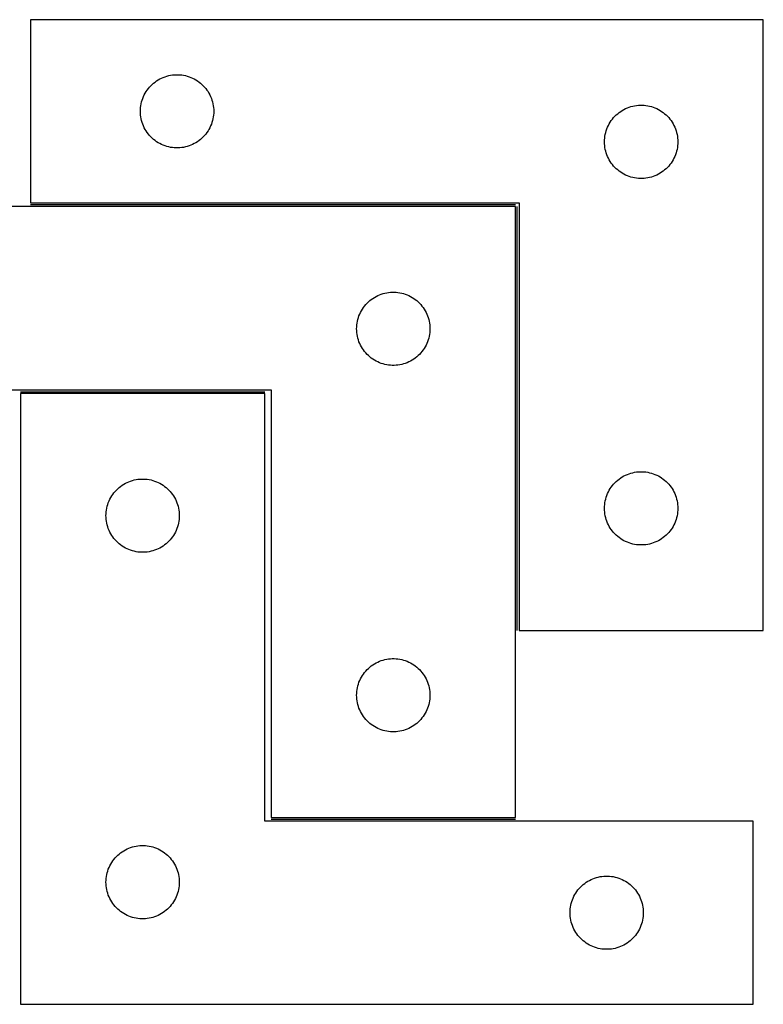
# Model space of a CAD drawing. Header units: millimetres. Extents: x 7 to 1466, y 7 to 485.
# Tile 6 of 6: x 1162 to 1466, y 46 to 449. Entities that reach past the tile are written whole.
import ezdxf

# ---------------------------------------------------------------- set-up
doc = ezdxf.new("R2010")
doc.units = ezdxf.units.MM
doc.layers.add('COMMON', color=5, linetype='CONTINUOUS', true_color=0x0000ff)
doc.layers.add('CUT', color=7, linetype='CONTINUOUS', true_color=0x000000)

msp = doc.modelspace()

# ---------------------------------------------------------------- linework, layer by layer
at = {"layer": 'COMMON'}
for p, q in [((1364.58082, 373.603308), (1166.080821, 373.603308)), ((1365.330821, 199.353308), (1365.330821, 372.853307)), ((1161.959733, 297.103306), (1261.959733, 297.103306)), ((1264.58082, 122.103306), (1364.58082, 122.103306))]:
    msp.add_line(p, q, dxfattribs=at)
at = {"layer": 'CUT'}
for p, q in [((1466.080821, 449.353308), (1166.080821, 449.353308)), ((1166.080821, 449.353308), (1166.080821, 374.353308)), ((1466.080821, 199.353308), (1466.080821, 449.353308)), ((1215.891721, 422.861589), (1216.471924, 423.371515)), ((1216.471924, 423.371515), (1217.077607, 423.850897)), ((1217.077607, 423.850897), (1217.707166, 424.298463)), ((1217.707166, 424.298463), (1218.358929, 424.713027)), ((1218.358929, 424.713027), (1219.03117, 425.09349)), ((1219.03117, 425.09349), (1219.722106, 425.438842)), ((1219.722106, 425.438842), (1220.429903, 425.748168)), ((1220.429903, 425.748168), (1221.152686, 426.020646)), ((1221.152686, 426.020646), (1221.888537, 426.255556)), ((1221.888537, 426.255556), (1222.635505, 426.452274)), ((1222.635505, 426.452274), (1223.39161, 426.610277)), ((1223.39161, 426.610277), (1224.154846, 426.729148)), ((1224.154846, 426.729148), (1224.923189, 426.808571)), ((1224.923189, 426.808571), (1225.694603, 426.848335)), ((1225.694603, 426.848335), (1226.46704, 426.848335)), ((1226.46704, 426.848335), (1227.238453, 426.808571)), ((1227.238453, 426.808571), (1228.006797, 426.729148)), ((1228.006797, 426.729148), (1228.770033, 426.610277)), ((1228.770033, 426.610277), (1229.526138, 426.452274)), ((1229.526138, 426.452274), (1230.273106, 426.255556)), ((1230.273106, 426.255556), (1231.008957, 426.020646)), ((1231.008957, 426.020646), (1231.73174, 425.748168)), ((1231.73174, 425.748168), (1232.439537, 425.438842)), ((1232.439537, 425.438842), (1233.130473, 425.09349)), ((1233.130473, 425.09349), (1233.802713, 424.713027)), ((1233.802713, 424.713027), (1234.454477, 424.298463)), ((1234.454477, 424.298463), (1235.084036, 423.850897)), ((1235.084036, 423.850897), (1235.689719, 423.371515)), ((1235.689719, 423.371515), (1236.269921, 422.861589)), ((1212.663515, 418.559715), (1213.026543, 419.241529)), ((1213.026543, 419.241529), (1213.424188, 419.903751)), ((1213.424188, 419.903751), (1213.855396, 420.544625)), ((1213.855396, 420.544625), (1214.319024, 421.16245)), ((1214.319024, 421.16245), (1214.813842, 421.75559)), ((1214.813842, 421.75559), (1215.338539, 422.32247)), ((1215.338539, 422.32247), (1215.891721, 422.861589)), ((1236.269921, 422.861589), (1236.823104, 422.32247)), ((1236.823104, 422.32247), (1237.3478, 421.75559)), ((1237.3478, 421.75559), (1237.842618, 421.16245)), ((1237.842618, 421.16245), (1238.306246, 420.544625)), ((1238.306246, 420.544625), (1238.737455, 419.903751)), ((1238.737455, 419.903751), (1239.1351, 419.241529)), ((1239.1351, 419.241529), (1239.498128, 418.559715)), ((1211.397986, 414.921589), (1211.575405, 415.673375)), ((1211.575405, 415.673375), (1211.791291, 416.415031)), ((1211.791291, 416.415031), (1212.045069, 417.144589)), ((1212.045069, 417.144589), (1212.336068, 417.860117)), ((1212.336068, 417.860117), (1212.663515, 418.559715)), ((1239.498128, 418.559715), (1239.825575, 417.860117)), ((1239.825575, 417.860117), (1240.116574, 417.144589)), ((1240.116574, 417.144589), (1240.370352, 416.415031)), ((1240.370352, 416.415031), (1240.586237, 415.673375)), ((1240.586237, 415.673375), (1240.763657, 414.921589)), ((1211.080821, 411.853308), (1211.10071, 412.625489)), ((1211.10071, 411.081127), (1211.080821, 411.853308)), ((1211.10071, 412.625489), (1211.160323, 413.395623)), ((1211.160323, 410.310993), (1211.10071, 411.081127)), ((1211.160323, 413.395623), (1211.259503, 414.161667)), ((1211.259503, 414.161667), (1211.397986, 414.921589)), ((1240.763657, 414.921589), (1240.90214, 414.161667)), ((1240.90214, 414.161667), (1241.00132, 413.395623)), ((1241.00132, 413.395623), (1241.060933, 412.625489)), ((1241.060933, 411.081127), (1241.00132, 410.310993)), ((1241.060933, 412.625489), (1241.080821, 411.853308)), ((1241.080821, 411.853308), (1241.060933, 411.081127)), ((1406.471924, 410.871515), (1407.077607, 411.350897)), ((1407.077607, 411.350897), (1407.707166, 411.798463)), ((1407.707166, 411.798463), (1408.358929, 412.213027)), ((1408.358929, 412.213027), (1409.03117, 412.59349)), ((1409.03117, 412.59349), (1409.722106, 412.938842)), ((1409.722106, 412.938842), (1410.429903, 413.248168)), ((1410.429903, 413.248168), (1411.152686, 413.520646)), ((1411.152686, 413.520646), (1411.888537, 413.755556)), ((1411.888537, 413.755556), (1412.635505, 413.952274)), ((1412.635505, 413.952274), (1413.39161, 414.110277)), ((1413.39161, 414.110277), (1414.154846, 414.229148)), ((1414.154846, 414.229148), (1414.923189, 414.308571)), ((1414.923189, 414.308571), (1415.694603, 414.348335)), ((1415.694603, 414.348335), (1416.46704, 414.348335)), ((1416.46704, 414.348335), (1417.238453, 414.308571)), ((1417.238453, 414.308571), (1418.006797, 414.229148)), ((1418.006797, 414.229148), (1418.770033, 414.110277)), ((1418.770033, 414.110277), (1419.526138, 413.952274)), ((1419.526138, 413.952274), (1420.273106, 413.755556)), ((1420.273106, 413.755556), (1421.008957, 413.520646)), ((1421.008957, 413.520646), (1421.73174, 413.248168)), ((1421.73174, 413.248168), (1422.439537, 412.938842)), ((1422.439537, 412.938842), (1423.130473, 412.59349)), ((1423.130473, 412.59349), (1423.802713, 412.213027)), ((1423.802713, 412.213027), (1424.454477, 411.798463)), ((1424.454477, 411.798463), (1425.084036, 411.350897)), ((1425.084036, 411.350897), (1425.689719, 410.871515)), ((1211.259503, 409.544949), (1211.160323, 410.310993)), ((1211.397986, 408.785027), (1211.259503, 409.544949)), ((1211.575405, 408.033241), (1211.397986, 408.785027)), ((1211.791291, 407.291586), (1211.575405, 408.033241)), ((1212.045069, 406.562027), (1211.791291, 407.291586)), ((1240.370352, 407.291586), (1240.116574, 406.562027)), ((1240.586237, 408.033241), (1240.370352, 407.291586)), ((1240.763657, 408.785027), (1240.586237, 408.033241)), ((1240.90214, 409.544949), (1240.763657, 408.785027)), ((1241.00132, 410.310993), (1240.90214, 409.544949)), ((1403.026543, 406.741529), (1403.424188, 407.403751)), ((1403.424188, 407.403751), (1403.855396, 408.044625)), ((1403.855396, 408.044625), (1404.319024, 408.66245)), ((1404.319024, 408.66245), (1404.813842, 409.25559)), ((1404.813842, 409.25559), (1405.338539, 409.82247)), ((1405.338539, 409.82247), (1405.891721, 410.361589)), ((1405.891721, 410.361589), (1406.471924, 410.871515)), ((1425.689719, 410.871515), (1426.269921, 410.361589)), ((1426.269921, 410.361589), (1426.823104, 409.82247)), ((1426.823104, 409.82247), (1427.3478, 409.25559)), ((1427.3478, 409.25559), (1427.842618, 408.66245)), ((1427.842618, 408.66245), (1428.306246, 408.044625)), ((1428.306246, 408.044625), (1428.737455, 407.403751)), ((1428.737455, 407.403751), (1429.1351, 406.741529)), ((1212.336068, 405.846499), (1212.045069, 406.562027)), ((1212.663515, 405.146901), (1212.336068, 405.846499)), ((1213.026543, 404.465087), (1212.663515, 405.146901)), ((1213.424188, 403.802865), (1213.026543, 404.465087)), ((1213.855396, 403.161992), (1213.424188, 403.802865)), ((1214.319024, 402.544166), (1213.855396, 403.161992)), ((1238.306246, 403.161992), (1237.842618, 402.544166)), ((1238.737455, 403.802865), (1238.306246, 403.161992)), ((1239.1351, 404.465087), (1238.737455, 403.802865)), ((1239.498128, 405.146901), (1239.1351, 404.465087)), ((1239.825575, 405.846499), (1239.498128, 405.146901)), ((1240.116574, 406.562027), (1239.825575, 405.846499)), ((1401.397986, 402.421589), (1401.575405, 403.173375)), ((1401.575405, 403.173375), (1401.791291, 403.915031)), ((1401.791291, 403.915031), (1402.045069, 404.644589)), ((1402.045069, 404.644589), (1402.336068, 405.360117)), ((1402.336068, 405.360117), (1402.663515, 406.059715)), ((1402.663515, 406.059715), (1403.026543, 406.741529)), ((1429.1351, 406.741529), (1429.498128, 406.059715)), ((1429.498128, 406.059715), (1429.825575, 405.360117)), ((1429.825575, 405.360117), (1430.116574, 404.644589)), ((1430.116574, 404.644589), (1430.370352, 403.915031)), ((1430.370352, 403.915031), (1430.586237, 403.173375)), ((1430.586237, 403.173375), (1430.763657, 402.421589)), ((1214.813842, 401.951026), (1214.319024, 402.544166)), ((1215.338539, 401.384146), (1214.813842, 401.951026)), ((1215.891721, 400.845028), (1215.338539, 401.384146)), ((1216.471924, 400.335101), (1215.891721, 400.845028)), ((1217.077607, 399.855719), (1216.471924, 400.335101)), ((1217.707166, 399.408153), (1217.077607, 399.855719)), ((1218.358929, 398.993589), (1217.707166, 399.408153)), ((1219.03117, 398.613126), (1218.358929, 398.993589)), ((1233.802713, 398.993589), (1233.130473, 398.613126)), ((1234.454477, 399.408153), (1233.802713, 398.993589)), ((1235.084036, 399.855719), (1234.454477, 399.408153)), ((1235.689719, 400.335101), (1235.084036, 399.855719)), ((1236.269921, 400.845028), (1235.689719, 400.335101)), ((1236.823104, 401.384146), (1236.269921, 400.845028)), ((1237.3478, 401.951026), (1236.823104, 401.384146)), ((1237.842618, 402.544166), (1237.3478, 401.951026)), ((1401.080821, 399.353308), (1401.10071, 400.125489)), ((1401.10071, 398.581127), (1401.080821, 399.353308)), ((1401.10071, 400.125489), (1401.160323, 400.895623)), ((1401.160323, 400.895623), (1401.259503, 401.661667)), ((1401.259503, 401.661667), (1401.397986, 402.421589)), ((1430.763657, 402.421589), (1430.90214, 401.661667)), ((1430.90214, 401.661667), (1431.00132, 400.895623)), ((1431.00132, 400.895623), (1431.060933, 400.125489)), ((1431.060933, 400.125489), (1431.080821, 399.353308)), ((1431.080821, 399.353308), (1431.060933, 398.581127)), ((1219.722106, 398.267774), (1219.03117, 398.613126)), ((1220.429903, 397.958449), (1219.722106, 398.267774)), ((1221.152686, 397.68597), (1220.429903, 397.958449)), ((1221.888537, 397.45106), (1221.152686, 397.68597)), ((1222.635505, 397.254342), (1221.888537, 397.45106)), ((1223.39161, 397.096339), (1222.635505, 397.254342)), ((1224.154846, 396.977468), (1223.39161, 397.096339)), ((1224.923189, 396.898045), (1224.154846, 396.977468)), ((1225.694603, 396.858281), (1224.923189, 396.898045)), ((1226.46704, 396.858281), (1225.694603, 396.858281)), ((1227.238453, 396.898045), (1226.46704, 396.858281)), ((1228.006797, 396.977468), (1227.238453, 396.898045)), ((1228.770033, 397.096339), (1228.006797, 396.977468)), ((1229.526138, 397.254342), (1228.770033, 397.096339)), ((1230.273106, 397.45106), (1229.526138, 397.254342)), ((1231.008957, 397.68597), (1230.273106, 397.45106)), ((1231.73174, 397.958449), (1231.008957, 397.68597)), ((1232.439537, 398.267774), (1231.73174, 397.958449)), ((1233.130473, 398.613126), (1232.439537, 398.267774)), ((1401.160323, 397.810993), (1401.10071, 398.581127)), ((1401.259503, 397.044949), (1401.160323, 397.810993)), ((1401.397986, 396.285027), (1401.259503, 397.044949)), ((1401.575405, 395.533241), (1401.397986, 396.285027)), ((1401.791291, 394.791586), (1401.575405, 395.533241)), ((1430.586237, 395.533241), (1430.370352, 394.791586)), ((1430.763657, 396.285027), (1430.586237, 395.533241)), ((1430.90214, 397.044949), (1430.763657, 396.285027)), ((1431.00132, 397.810993), (1430.90214, 397.044949)), ((1431.060933, 398.581127), (1431.00132, 397.810993)), ((1402.045069, 394.062027), (1401.791291, 394.791586)), ((1402.336068, 393.346499), (1402.045069, 394.062027)), ((1402.663515, 392.646901), (1402.336068, 393.346499)), ((1403.026543, 391.965087), (1402.663515, 392.646901)), ((1403.424188, 391.302865), (1403.026543, 391.965087)), ((1403.855396, 390.661992), (1403.424188, 391.302865)), ((1428.737455, 391.302865), (1428.306246, 390.661992)), ((1429.1351, 391.965087), (1428.737455, 391.302865)), ((1429.498128, 392.646901), (1429.1351, 391.965087)), ((1429.825575, 393.346499), (1429.498128, 392.646901)), ((1430.116574, 394.062027), (1429.825575, 393.346499)), ((1430.370352, 394.791586), (1430.116574, 394.062027)), ((1404.319024, 390.044166), (1403.855396, 390.661992)), ((1404.813842, 389.451026), (1404.319024, 390.044166)), ((1405.338539, 388.884146), (1404.813842, 389.451026)), ((1405.891721, 388.345028), (1405.338539, 388.884146)), ((1406.471924, 387.835101), (1405.891721, 388.345028)), ((1407.077607, 387.355719), (1406.471924, 387.835101)), ((1407.707166, 386.908153), (1407.077607, 387.355719)), ((1408.358929, 386.493589), (1407.707166, 386.908153)), ((1424.454477, 386.908153), (1423.802713, 386.493589)), ((1425.084036, 387.355719), (1424.454477, 386.908153)), ((1425.689719, 387.835101), (1425.084036, 387.355719)), ((1426.269921, 388.345028), (1425.689719, 387.835101)), ((1426.823104, 388.884146), (1426.269921, 388.345028)), ((1427.3478, 389.451026), (1426.823104, 388.884146)), ((1427.842618, 390.044166), (1427.3478, 389.451026)), ((1428.306246, 390.661992), (1427.842618, 390.044166)), ((1409.03117, 386.113126), (1408.358929, 386.493589)), ((1409.722106, 385.767774), (1409.03117, 386.113126)), ((1410.429903, 385.458449), (1409.722106, 385.767774)), ((1411.152686, 385.18597), (1410.429903, 385.458449)), ((1411.888537, 384.95106), (1411.152686, 385.18597)), ((1412.635505, 384.754342), (1411.888537, 384.95106)), ((1413.39161, 384.596339), (1412.635505, 384.754342)), ((1414.154846, 384.477468), (1413.39161, 384.596339)), ((1414.923189, 384.398045), (1414.154846, 384.477468)), ((1415.694603, 384.358281), (1414.923189, 384.398045)), ((1416.46704, 384.358281), (1415.694603, 384.358281)), ((1417.238453, 384.398045), (1416.46704, 384.358281)), ((1418.006797, 384.477468), (1417.238453, 384.398045)), ((1418.770033, 384.596339), (1418.006797, 384.477468)), ((1419.526138, 384.754342), (1418.770033, 384.596339)), ((1420.273106, 384.95106), (1419.526138, 384.754342)), ((1421.008957, 385.18597), (1420.273106, 384.95106)), ((1421.73174, 385.458449), (1421.008957, 385.18597)), ((1422.439537, 385.767774), (1421.73174, 385.458449)), ((1423.130473, 386.113126), (1422.439537, 385.767774)), ((1423.802713, 386.493589), (1423.130473, 386.113126)), ((1364.58082, 372.853307), (1064.58082, 372.853307)), ((1166.080821, 374.353308), (1366.080821, 374.353308)), ((1364.58082, 122.853307), (1364.58082, 372.853307)), ((1366.080821, 374.353308), (1366.080821, 199.353308)), ((1304.971923, 334.371514), (1305.577606, 334.850896)), ((1305.577606, 334.850896), (1306.207165, 335.298462)), ((1306.207165, 335.298462), (1306.858928, 335.713026)), ((1306.858928, 335.713026), (1307.531169, 336.093489)), ((1307.531169, 336.093489), (1308.222105, 336.438841)), ((1308.222105, 336.438841), (1308.929902, 336.748167)), ((1308.929902, 336.748167), (1309.652685, 337.020645)), ((1309.652685, 337.020645), (1310.388536, 337.255555)), ((1310.388536, 337.255555), (1311.135504, 337.452273)), ((1311.135504, 337.452273), (1311.891609, 337.610276)), ((1311.891609, 337.610276), (1312.654845, 337.729147)), ((1312.654845, 337.729147), (1313.423188, 337.80857)), ((1313.423188, 337.80857), (1314.194602, 337.848334)), ((1314.194602, 337.848334), (1314.967039, 337.848334)), ((1314.967039, 337.848334), (1315.738452, 337.80857)), ((1315.738452, 337.80857), (1316.506796, 337.729147)), ((1316.506796, 337.729147), (1317.270032, 337.610276)), ((1317.270032, 337.610276), (1318.026137, 337.452273)), ((1318.026137, 337.452273), (1318.773105, 337.255555)), ((1318.773105, 337.255555), (1319.508956, 337.020645)), ((1319.508956, 337.020645), (1320.231739, 336.748167)), ((1320.231739, 336.748167), (1320.939536, 336.438841)), ((1320.939536, 336.438841), (1321.630472, 336.093489)), ((1321.630472, 336.093489), (1322.302712, 335.713026)), ((1322.302712, 335.713026), (1322.954476, 335.298462)), ((1322.954476, 335.298462), (1323.584035, 334.850896)), ((1323.584035, 334.850896), (1324.189718, 334.371514)), ((1301.526542, 330.241528), (1301.924187, 330.90375)), ((1301.924187, 330.90375), (1302.355395, 331.544624)), ((1302.355395, 331.544624), (1302.819023, 332.162449)), ((1302.819023, 332.162449), (1303.313841, 332.755589)), ((1303.313841, 332.755589), (1303.838538, 333.322469)), ((1303.838538, 333.322469), (1304.39172, 333.861588)), ((1304.39172, 333.861588), (1304.971923, 334.371514)), ((1324.189718, 334.371514), (1324.76992, 333.861588)), ((1324.76992, 333.861588), (1325.323103, 333.322469)), ((1325.323103, 333.322469), (1325.847799, 332.755589)), ((1325.847799, 332.755589), (1326.342617, 332.162449)), ((1326.342617, 332.162449), (1326.806245, 331.544624)), ((1326.806245, 331.544624), (1327.237454, 330.90375)), ((1327.237454, 330.90375), (1327.635099, 330.241528)), ((1299.897985, 325.921588), (1300.075404, 326.673374)), ((1300.075404, 326.673374), (1300.29129, 327.41503)), ((1300.29129, 327.41503), (1300.545068, 328.144588)), ((1300.545068, 328.144588), (1300.836067, 328.860116)), ((1300.836067, 328.860116), (1301.163514, 329.559714)), ((1301.163514, 329.559714), (1301.526542, 330.241528)), ((1327.635099, 330.241528), (1327.998127, 329.559714)), ((1327.998127, 329.559714), (1328.325574, 328.860116)), ((1328.325574, 328.860116), (1328.616573, 328.144588)), ((1328.616573, 328.144588), (1328.870351, 327.41503)), ((1328.870351, 327.41503), (1329.086236, 326.673374)), ((1329.086236, 326.673374), (1329.263656, 325.921588)), ((1299.58082, 322.853307), (1299.600709, 323.625488)), ((1299.600709, 322.081126), (1299.58082, 322.853307)), ((1299.600709, 323.625488), (1299.660322, 324.395622)), ((1299.660322, 324.395622), (1299.759502, 325.161666)), ((1299.759502, 325.161666), (1299.897985, 325.921588)), ((1329.263656, 325.921588), (1329.402139, 325.161666)), ((1329.402139, 325.161666), (1329.501319, 324.395622)), ((1329.501319, 324.395622), (1329.560932, 323.625488)), ((1329.560932, 323.625488), (1329.58082, 322.853307)), ((1329.58082, 322.853307), (1329.560932, 322.081126)), ((1299.660322, 321.310992), (1299.600709, 322.081126)), ((1299.759502, 320.544948), (1299.660322, 321.310992)), ((1299.897985, 319.785026), (1299.759502, 320.544948)), ((1300.075404, 319.03324), (1299.897985, 319.785026)), ((1300.29129, 318.291585), (1300.075404, 319.03324)), ((1329.086236, 319.03324), (1328.870351, 318.291585)), ((1329.263656, 319.785026), (1329.086236, 319.03324)), ((1329.402139, 320.544948), (1329.263656, 319.785026)), ((1329.501319, 321.310992), (1329.402139, 320.544948)), ((1329.560932, 322.081126), (1329.501319, 321.310992)), ((1300.545068, 317.562026), (1300.29129, 318.291585)), ((1300.836067, 316.846498), (1300.545068, 317.562026)), ((1301.163514, 316.1469), (1300.836067, 316.846498)), ((1301.526542, 315.465086), (1301.163514, 316.1469)), ((1301.924187, 314.802864), (1301.526542, 315.465086)), ((1302.355395, 314.161991), (1301.924187, 314.802864)), ((1327.237454, 314.802864), (1326.806245, 314.161991)), ((1327.635099, 315.465086), (1327.237454, 314.802864)), ((1327.998127, 316.1469), (1327.635099, 315.465086)), ((1328.325574, 316.846498), (1327.998127, 316.1469)), ((1328.616573, 317.562026), (1328.325574, 316.846498)), ((1328.870351, 318.291585), (1328.616573, 317.562026)), ((1302.819023, 313.544165), (1302.355395, 314.161991)), ((1303.313841, 312.951025), (1302.819023, 313.544165)), ((1303.838538, 312.384145), (1303.313841, 312.951025)), ((1304.39172, 311.845027), (1303.838538, 312.384145)), ((1304.971923, 311.3351), (1304.39172, 311.845027)), ((1305.577606, 310.855718), (1304.971923, 311.3351)), ((1306.207165, 310.408152), (1305.577606, 310.855718)), ((1306.858928, 309.993588), (1306.207165, 310.408152)), ((1322.954476, 310.408152), (1322.302712, 309.993588)), ((1323.584035, 310.855718), (1322.954476, 310.408152)), ((1324.189718, 311.3351), (1323.584035, 310.855718)), ((1324.76992, 311.845027), (1324.189718, 311.3351)), ((1325.323103, 312.384145), (1324.76992, 311.845027)), ((1325.847799, 312.951025), (1325.323103, 312.384145)), ((1326.342617, 313.544165), (1325.847799, 312.951025)), ((1326.806245, 314.161991), (1326.342617, 313.544165)), ((1307.531169, 309.613125), (1306.858928, 309.993588)), ((1308.222105, 309.267773), (1307.531169, 309.613125)), ((1308.929902, 308.958448), (1308.222105, 309.267773)), ((1309.652685, 308.685969), (1308.929902, 308.958448)), ((1310.388536, 308.451059), (1309.652685, 308.685969)), ((1311.135504, 308.254341), (1310.388536, 308.451059)), ((1311.891609, 308.096338), (1311.135504, 308.254341)), ((1312.654845, 307.977467), (1311.891609, 308.096338)), ((1313.423188, 307.898044), (1312.654845, 307.977467)), ((1314.194602, 307.85828), (1313.423188, 307.898044)), ((1314.967039, 307.85828), (1314.194602, 307.85828)), ((1315.738452, 307.898044), (1314.967039, 307.85828)), ((1316.506796, 307.977467), (1315.738452, 307.898044)), ((1317.270032, 308.096338), (1316.506796, 307.977467)), ((1318.026137, 308.254341), (1317.270032, 308.096338)), ((1318.773105, 308.451059), (1318.026137, 308.254341)), ((1319.508956, 308.685969), (1318.773105, 308.451059)), ((1320.231739, 308.958448), (1319.508956, 308.685969)), ((1320.939536, 309.267773), (1320.231739, 308.958448)), ((1321.630472, 309.613125), (1320.939536, 309.267773)), ((1322.302712, 309.993588), (1321.630472, 309.613125)), ((1064.58082, 297.853307), (1264.58082, 297.853307)), ((1261.959733, 296.353306), (1161.959733, 296.353306)), ((1161.959733, 296.353306), (1161.959733, 46.353306)), ((1261.959733, 121.353306), (1261.959733, 296.353306)), ((1264.58082, 297.853307), (1264.58082, 122.853307)), ((1407.707166, 261.798463), (1408.358929, 262.213027)), ((1408.358929, 262.213027), (1409.03117, 262.59349)), ((1409.03117, 262.59349), (1409.722106, 262.938842)), ((1409.722106, 262.938842), (1410.429903, 263.248168)), ((1410.429903, 263.248168), (1411.152686, 263.520646)), ((1411.152686, 263.520646), (1411.888537, 263.755556)), ((1411.888537, 263.755556), (1412.635505, 263.952274)), ((1412.635505, 263.952274), (1413.39161, 264.110277)), ((1413.39161, 264.110277), (1414.154846, 264.229148)), ((1414.154846, 264.229148), (1414.923189, 264.308571)), ((1414.923189, 264.308571), (1415.694603, 264.348335)), ((1415.694603, 264.348335), (1416.46704, 264.348335)), ((1416.46704, 264.348335), (1417.238453, 264.308571)), ((1417.238453, 264.308571), (1418.006797, 264.229148)), ((1418.006797, 264.229148), (1418.770033, 264.110277)), ((1418.770033, 264.110277), (1419.526138, 263.952274)), ((1419.526138, 263.952274), (1420.273106, 263.755556)), ((1420.273106, 263.755556), (1421.008957, 263.520646)), ((1421.008957, 263.520646), (1421.73174, 263.248168)), ((1421.73174, 263.248168), (1422.439537, 262.938842)), ((1422.439537, 262.938842), (1423.130473, 262.59349)), ((1423.130473, 262.59349), (1423.802713, 262.213027)), ((1423.802713, 262.213027), (1424.454477, 261.798463)), ((1202.350835, 257.871513), (1202.956519, 258.350895)), ((1202.956519, 258.350895), (1203.586077, 258.798461)), ((1203.586077, 258.798461), (1204.237841, 259.213025)), ((1204.237841, 259.213025), (1204.910082, 259.593488)), ((1204.910082, 259.593488), (1205.601017, 259.93884)), ((1205.601017, 259.93884), (1206.308814, 260.248166)), ((1206.308814, 260.248166), (1207.031597, 260.520644)), ((1207.031597, 260.520644), (1207.767448, 260.755554)), ((1207.767448, 260.755554), (1208.514417, 260.952272)), ((1208.514417, 260.952272), (1209.270521, 261.110275)), ((1209.270521, 261.110275), (1210.033757, 261.229146)), ((1210.033757, 261.229146), (1210.802101, 261.308569)), ((1210.802101, 261.308569), (1211.573514, 261.348333)), ((1211.573514, 261.348333), (1212.345951, 261.348333)), ((1212.345951, 261.348333), (1213.117365, 261.308569)), ((1213.117365, 261.308569), (1213.885708, 261.229146)), ((1213.885708, 261.229146), (1214.648944, 261.110275)), ((1214.648944, 261.110275), (1215.405049, 260.952272)), ((1215.405049, 260.952272), (1216.152017, 260.755554)), ((1216.152017, 260.755554), (1216.887868, 260.520644)), ((1216.887868, 260.520644), (1217.610651, 260.248166)), ((1217.610651, 260.248166), (1218.318449, 259.93884)), ((1218.318449, 259.93884), (1219.009384, 259.593488)), ((1219.009384, 259.593488), (1219.681625, 259.213025)), ((1219.681625, 259.213025), (1220.333389, 258.798461)), ((1220.333389, 258.798461), (1220.962947, 258.350895)), ((1220.962947, 258.350895), (1221.56863, 257.871513)), ((1403.424188, 257.403751), (1403.855396, 258.044625)), ((1403.855396, 258.044625), (1404.319024, 258.66245)), ((1404.319024, 258.66245), (1404.813842, 259.25559)), ((1404.813842, 259.25559), (1405.338539, 259.82247)), ((1405.338539, 259.82247), (1405.891721, 260.361589)), ((1405.891721, 260.361589), (1406.471924, 260.871515)), ((1406.471924, 260.871515), (1407.077607, 261.350897)), ((1407.077607, 261.350897), (1407.707166, 261.798463)), ((1424.454477, 261.798463), (1425.084036, 261.350897)), ((1425.084036, 261.350897), (1425.689719, 260.871515)), ((1425.689719, 260.871515), (1426.269921, 260.361589)), ((1426.269921, 260.361589), (1426.823104, 259.82247)), ((1426.823104, 259.82247), (1427.3478, 259.25559)), ((1427.3478, 259.25559), (1427.842618, 258.66245)), ((1427.842618, 258.66245), (1428.306246, 258.044625)), ((1428.306246, 258.044625), (1428.737455, 257.403751)), ((1198.905454, 253.741527), (1199.303099, 254.403749)), ((1199.303099, 254.403749), (1199.734308, 255.044623)), ((1199.734308, 255.044623), (1200.197936, 255.662448)), ((1200.197936, 255.662448), (1200.692754, 256.255588)), ((1200.692754, 256.255588), (1201.21745, 256.822468)), ((1201.21745, 256.822468), (1201.770633, 257.361587)), ((1201.770633, 257.361587), (1202.350835, 257.871513)), ((1221.56863, 257.871513), (1222.148833, 257.361587)), ((1222.148833, 257.361587), (1222.702016, 256.822468)), ((1222.702016, 256.822468), (1223.226712, 256.255588)), ((1223.226712, 256.255588), (1223.72153, 255.662448)), ((1223.72153, 255.662448), (1224.185158, 255.044623)), ((1224.185158, 255.044623), (1224.616366, 254.403749)), ((1224.616366, 254.403749), (1225.014011, 253.741527)), ((1401.575405, 253.173375), (1401.791291, 253.915031)), ((1401.791291, 253.915031), (1402.045069, 254.644589)), ((1402.045069, 254.644589), (1402.336068, 255.360117)), ((1402.336068, 255.360117), (1402.663515, 256.059715)), ((1402.663515, 256.059715), (1403.026543, 256.741529)), ((1403.026543, 256.741529), (1403.424188, 257.403751)), ((1428.737455, 257.403751), (1429.1351, 256.741529)), ((1429.1351, 256.741529), (1429.498128, 256.059715)), ((1429.498128, 256.059715), (1429.825575, 255.360117)), ((1429.825575, 255.360117), (1430.116574, 254.644589)), ((1430.116574, 254.644589), (1430.370352, 253.915031)), ((1430.370352, 253.915031), (1430.586237, 253.173375)), ((1197.276897, 249.421587), (1197.454317, 250.173373)), ((1197.454317, 250.173373), (1197.670202, 250.915029)), ((1197.670202, 250.915029), (1197.92398, 251.644587)), ((1197.92398, 251.644587), (1198.214979, 252.360115)), ((1198.214979, 252.360115), (1198.542427, 253.059713)), ((1198.542427, 253.059713), (1198.905454, 253.741527)), ((1225.014011, 253.741527), (1225.377039, 253.059713)), ((1225.377039, 253.059713), (1225.704486, 252.360115)), ((1225.704486, 252.360115), (1225.995485, 251.644587)), ((1225.995485, 251.644587), (1226.249263, 250.915029)), ((1226.249263, 250.915029), (1226.465149, 250.173373)), ((1226.465149, 250.173373), (1226.642568, 249.421587)), ((1401.080821, 249.353308), (1401.10071, 250.125489)), ((1401.10071, 250.125489), (1401.160323, 250.895623)), ((1401.160323, 250.895623), (1401.259503, 251.661667)), ((1401.259503, 251.661667), (1401.397986, 252.421589)), ((1401.397986, 252.421589), (1401.575405, 253.173375)), ((1430.586237, 253.173375), (1430.763657, 252.421589)), ((1430.763657, 252.421589), (1430.90214, 251.661667)), ((1430.90214, 251.661667), (1431.00132, 250.895623)), ((1431.00132, 250.895623), (1431.060933, 250.125489)), ((1431.060933, 250.125489), (1431.080821, 249.353308)), ((1196.959733, 246.353306), (1196.979621, 247.125487)), ((1196.979621, 245.581125), (1196.959733, 246.353306)), ((1196.979621, 247.125487), (1197.039235, 247.895621)), ((1197.039235, 247.895621), (1197.138414, 248.661665)), ((1197.138414, 248.661665), (1197.276897, 249.421587)), ((1226.642568, 249.421587), (1226.781051, 248.661665)), ((1226.781051, 248.661665), (1226.880231, 247.895621)), ((1226.880231, 247.895621), (1226.939844, 247.125487)), ((1226.939844, 247.125487), (1226.959733, 246.353306)), ((1226.959733, 246.353306), (1226.939844, 245.581125)), ((1401.10071, 248.581127), (1401.080821, 249.353308)), ((1401.160323, 247.810993), (1401.10071, 248.581127)), ((1401.259503, 247.044949), (1401.160323, 247.810993)), ((1401.397986, 246.285027), (1401.259503, 247.044949)), ((1401.575405, 245.533241), (1401.397986, 246.285027)), ((1430.763657, 246.285027), (1430.586237, 245.533241)), ((1430.90214, 247.044949), (1430.763657, 246.285027)), ((1431.00132, 247.810993), (1430.90214, 247.044949)), ((1431.060933, 248.581127), (1431.00132, 247.810993)), ((1431.080821, 249.353308), (1431.060933, 248.581127)), ((1197.039235, 244.810991), (1196.979621, 245.581125)), ((1197.138414, 244.044947), (1197.039235, 244.810991)), ((1197.276897, 243.285025), (1197.138414, 244.044947)), ((1197.454317, 242.533239), (1197.276897, 243.285025)), ((1197.670202, 241.791584), (1197.454317, 242.533239)), ((1226.465149, 242.533239), (1226.249263, 241.791584)), ((1226.642568, 243.285025), (1226.465149, 242.533239)), ((1226.781051, 244.044947), (1226.642568, 243.285025)), ((1226.880231, 244.810991), (1226.781051, 244.044947)), ((1226.939844, 245.581125), (1226.880231, 244.810991)), ((1401.791291, 244.791586), (1401.575405, 245.533241)), ((1402.045069, 244.062027), (1401.791291, 244.791586)), ((1402.336068, 243.346499), (1402.045069, 244.062027)), ((1402.663515, 242.646901), (1402.336068, 243.346499)), ((1403.026543, 241.965087), (1402.663515, 242.646901)), ((1403.424188, 241.302865), (1403.026543, 241.965087)), ((1429.1351, 241.965087), (1428.737455, 241.302865)), ((1429.498128, 242.646901), (1429.1351, 241.965087)), ((1429.825575, 243.346499), (1429.498128, 242.646901)), ((1430.116574, 244.062027), (1429.825575, 243.346499)), ((1430.370352, 244.791586), (1430.116574, 244.062027)), ((1430.586237, 245.533241), (1430.370352, 244.791586)), ((1197.92398, 241.062025), (1197.670202, 241.791584)), ((1198.214979, 240.346497), (1197.92398, 241.062025)), ((1198.542427, 239.646899), (1198.214979, 240.346497)), ((1198.905454, 238.965085), (1198.542427, 239.646899)), ((1199.303099, 238.302863), (1198.905454, 238.965085)), ((1199.734308, 237.66199), (1199.303099, 238.302863)), ((1224.616366, 238.302863), (1224.185158, 237.66199)), ((1225.014011, 238.965085), (1224.616366, 238.302863)), ((1225.377039, 239.646899), (1225.014011, 238.965085)), ((1225.704486, 240.346497), (1225.377039, 239.646899)), ((1225.995485, 241.062025), (1225.704486, 240.346497)), ((1226.249263, 241.791584), (1225.995485, 241.062025)), ((1403.855396, 240.661992), (1403.424188, 241.302865)), ((1404.319024, 240.044166), (1403.855396, 240.661992)), ((1404.813842, 239.451026), (1404.319024, 240.044166)), ((1405.338539, 238.884146), (1404.813842, 239.451026)), ((1405.891721, 238.345028), (1405.338539, 238.884146)), ((1406.471924, 237.835101), (1405.891721, 238.345028)), ((1407.077607, 237.355719), (1406.471924, 237.835101)), ((1425.689719, 237.835101), (1425.084036, 237.355719)), ((1426.269921, 238.345028), (1425.689719, 237.835101)), ((1426.823104, 238.884146), (1426.269921, 238.345028)), ((1427.3478, 239.451026), (1426.823104, 238.884146)), ((1427.842618, 240.044166), (1427.3478, 239.451026)), ((1428.306246, 240.661992), (1427.842618, 240.044166)), ((1428.737455, 241.302865), (1428.306246, 240.661992)), ((1200.197936, 237.044164), (1199.734308, 237.66199)), ((1200.692754, 236.451024), (1200.197936, 237.044164)), ((1201.21745, 235.884144), (1200.692754, 236.451024)), ((1201.770633, 235.345026), (1201.21745, 235.884144)), ((1202.350835, 234.835099), (1201.770633, 235.345026)), ((1202.956519, 234.355717), (1202.350835, 234.835099)), ((1203.586077, 233.908151), (1202.956519, 234.355717)), ((1204.237841, 233.493587), (1203.586077, 233.908151)), ((1220.333389, 233.908151), (1219.681625, 233.493587)), ((1220.962947, 234.355717), (1220.333389, 233.908151)), ((1221.56863, 234.835099), (1220.962947, 234.355717)), ((1222.148833, 235.345026), (1221.56863, 234.835099)), ((1222.702016, 235.884144), (1222.148833, 235.345026)), ((1223.226712, 236.451024), (1222.702016, 235.884144)), ((1223.72153, 237.044164), (1223.226712, 236.451024)), ((1224.185158, 237.66199), (1223.72153, 237.044164)), ((1407.707166, 236.908153), (1407.077607, 237.355719)), ((1408.358929, 236.493589), (1407.707166, 236.908153)), ((1409.03117, 236.113126), (1408.358929, 236.493589)), ((1409.722106, 235.767774), (1409.03117, 236.113126)), ((1410.429903, 235.458449), (1409.722106, 235.767774)), ((1411.152686, 235.18597), (1410.429903, 235.458449)), ((1411.888537, 234.95106), (1411.152686, 235.18597)), ((1412.635505, 234.754342), (1411.888537, 234.95106)), ((1413.39161, 234.596339), (1412.635505, 234.754342)), ((1414.154846, 234.477468), (1413.39161, 234.596339)), ((1414.923189, 234.398045), (1414.154846, 234.477468)), ((1415.694603, 234.358281), (1414.923189, 234.398045)), ((1416.46704, 234.358281), (1415.694603, 234.358281)), ((1417.238453, 234.398045), (1416.46704, 234.358281)), ((1418.006797, 234.477468), (1417.238453, 234.398045)), ((1418.770033, 234.596339), (1418.006797, 234.477468)), ((1419.526138, 234.754342), (1418.770033, 234.596339)), ((1420.273106, 234.95106), (1419.526138, 234.754342)), ((1421.008957, 235.18597), (1420.273106, 234.95106)), ((1421.73174, 235.458449), (1421.008957, 235.18597)), ((1422.439537, 235.767774), (1421.73174, 235.458449)), ((1423.130473, 236.113126), (1422.439537, 235.767774)), ((1423.802713, 236.493589), (1423.130473, 236.113126)), ((1424.454477, 236.908153), (1423.802713, 236.493589)), ((1425.084036, 237.355719), (1424.454477, 236.908153)), ((1204.910082, 233.113124), (1204.237841, 233.493587)), ((1205.601017, 232.767772), (1204.910082, 233.113124)), ((1206.308814, 232.458447), (1205.601017, 232.767772)), ((1207.031597, 232.185968), (1206.308814, 232.458447)), ((1207.767448, 231.951058), (1207.031597, 232.185968)), ((1208.514417, 231.75434), (1207.767448, 231.951058)), ((1209.270521, 231.596337), (1208.514417, 231.75434)), ((1210.033757, 231.477466), (1209.270521, 231.596337)), ((1210.802101, 231.398043), (1210.033757, 231.477466)), ((1211.573514, 231.358279), (1210.802101, 231.398043)), ((1212.345951, 231.358279), (1211.573514, 231.358279)), ((1213.117365, 231.398043), (1212.345951, 231.358279)), ((1213.885708, 231.477466), (1213.117365, 231.398043)), ((1214.648944, 231.596337), (1213.885708, 231.477466)), ((1215.405049, 231.75434), (1214.648944, 231.596337)), ((1216.152017, 231.951058), (1215.405049, 231.75434)), ((1216.887868, 232.185968), (1216.152017, 231.951058)), ((1217.610651, 232.458447), (1216.887868, 232.185968)), ((1218.318449, 232.767772), (1217.610651, 232.458447)), ((1219.009384, 233.113124), (1218.318449, 232.767772)), ((1219.681625, 233.493587), (1219.009384, 233.113124)), ((1366.080821, 199.353308), (1466.080821, 199.353308)), ((1306.207165, 185.298462), (1306.858928, 185.713026)), ((1306.858928, 185.713026), (1307.531169, 186.093489)), ((1307.531169, 186.093489), (1308.222105, 186.438841)), ((1308.222105, 186.438841), (1308.929902, 186.748167)), ((1308.929902, 186.748167), (1309.652685, 187.020645)), ((1309.652685, 187.020645), (1310.388536, 187.255555)), ((1310.388536, 187.255555), (1311.135504, 187.452273)), ((1311.135504, 187.452273), (1311.891609, 187.610276)), ((1311.891609, 187.610276), (1312.654845, 187.729147)), ((1312.654845, 187.729147), (1313.423188, 187.80857)), ((1313.423188, 187.80857), (1314.194602, 187.848334)), ((1314.194602, 187.848334), (1314.967039, 187.848334)), ((1314.967039, 187.848334), (1315.738452, 187.80857)), ((1315.738452, 187.80857), (1316.506796, 187.729147)), ((1316.506796, 187.729147), (1317.270032, 187.610276)), ((1317.270032, 187.610276), (1318.026137, 187.452273)), ((1318.026137, 187.452273), (1318.773105, 187.255555)), ((1318.773105, 187.255555), (1319.508956, 187.020645)), ((1319.508956, 187.020645), (1320.231739, 186.748167)), ((1320.231739, 186.748167), (1320.939536, 186.438841)), ((1320.939536, 186.438841), (1321.630472, 186.093489)), ((1321.630472, 186.093489), (1322.302712, 185.713026)), ((1322.302712, 185.713026), (1322.954476, 185.298462)), ((1301.924187, 180.90375), (1302.355395, 181.544624)), ((1302.355395, 181.544624), (1302.819023, 182.162449)), ((1302.819023, 182.162449), (1303.313841, 182.755589)), ((1303.313841, 182.755589), (1303.838538, 183.322469)), ((1303.838538, 183.322469), (1304.39172, 183.861588)), ((1304.39172, 183.861588), (1304.971923, 184.371514)), ((1304.971923, 184.371514), (1305.577606, 184.850896)), ((1305.577606, 184.850896), (1306.207165, 185.298462)), ((1322.954476, 185.298462), (1323.584035, 184.850896)), ((1323.584035, 184.850896), (1324.189718, 184.371514)), ((1324.189718, 184.371514), (1324.76992, 183.861588)), ((1324.76992, 183.861588), (1325.323103, 183.322469)), ((1325.323103, 183.322469), (1325.847799, 182.755589)), ((1325.847799, 182.755589), (1326.342617, 182.162449)), ((1326.342617, 182.162449), (1326.806245, 181.544624)), ((1326.806245, 181.544624), (1327.237454, 180.90375)), ((1300.075404, 176.673374), (1300.29129, 177.41503)), ((1300.29129, 177.41503), (1300.545068, 178.144588)), ((1300.545068, 178.144588), (1300.836067, 178.860116)), ((1300.836067, 178.860116), (1301.163514, 179.559714)), ((1301.163514, 179.559714), (1301.526542, 180.241528)), ((1301.526542, 180.241528), (1301.924187, 180.90375)), ((1327.237454, 180.90375), (1327.635099, 180.241528)), ((1327.635099, 180.241528), (1327.998127, 179.559714)), ((1327.998127, 179.559714), (1328.325574, 178.860116)), ((1328.325574, 178.860116), (1328.616573, 178.144588)), ((1328.616573, 178.144588), (1328.870351, 177.41503)), ((1328.870351, 177.41503), (1329.086236, 176.673374)), ((1299.58082, 172.853307), (1299.600709, 173.625488)), ((1299.600709, 173.625488), (1299.660322, 174.395622)), ((1299.660322, 174.395622), (1299.759502, 175.161666)), ((1299.759502, 175.161666), (1299.897985, 175.921588)), ((1299.897985, 175.921588), (1300.075404, 176.673374)), ((1329.086236, 176.673374), (1329.263656, 175.921588)), ((1329.263656, 175.921588), (1329.402139, 175.161666)), ((1329.402139, 175.161666), (1329.501319, 174.395622)), ((1329.501319, 174.395622), (1329.560932, 173.625488)), ((1329.560932, 173.625488), (1329.58082, 172.853307)), ((1299.600709, 172.081126), (1299.58082, 172.853307)), ((1299.660322, 171.310992), (1299.600709, 172.081126)), ((1299.759502, 170.544948), (1299.660322, 171.310992)), ((1299.897985, 169.785026), (1299.759502, 170.544948)), ((1300.075404, 169.03324), (1299.897985, 169.785026)), ((1329.263656, 169.785026), (1329.086236, 169.03324)), ((1329.402139, 170.544948), (1329.263656, 169.785026)), ((1329.501319, 171.310992), (1329.402139, 170.544948)), ((1329.560932, 172.081126), (1329.501319, 171.310992)), ((1329.58082, 172.853307), (1329.560932, 172.081126)), ((1300.29129, 168.291585), (1300.075404, 169.03324)), ((1300.545068, 167.562026), (1300.29129, 168.291585)), ((1300.836067, 166.846498), (1300.545068, 167.562026)), ((1301.163514, 166.1469), (1300.836067, 166.846498)), ((1301.526542, 165.465086), (1301.163514, 166.1469)), ((1301.924187, 164.802864), (1301.526542, 165.465086)), ((1327.635099, 165.465086), (1327.237454, 164.802864)), ((1327.998127, 166.1469), (1327.635099, 165.465086)), ((1328.325574, 166.846498), (1327.998127, 166.1469)), ((1328.616573, 167.562026), (1328.325574, 166.846498)), ((1328.870351, 168.291585), (1328.616573, 167.562026)), ((1329.086236, 169.03324), (1328.870351, 168.291585)), ((1302.355395, 164.161991), (1301.924187, 164.802864)), ((1302.819023, 163.544165), (1302.355395, 164.161991)), ((1303.313841, 162.951025), (1302.819023, 163.544165)), ((1303.838538, 162.384145), (1303.313841, 162.951025)), ((1304.39172, 161.845027), (1303.838538, 162.384145)), ((1304.971923, 161.3351), (1304.39172, 161.845027)), ((1305.577606, 160.855718), (1304.971923, 161.3351)), ((1324.189718, 161.3351), (1323.584035, 160.855718)), ((1324.76992, 161.845027), (1324.189718, 161.3351)), ((1325.323103, 162.384145), (1324.76992, 161.845027)), ((1325.847799, 162.951025), (1325.323103, 162.384145)), ((1326.342617, 163.544165), (1325.847799, 162.951025)), ((1326.806245, 164.161991), (1326.342617, 163.544165)), ((1327.237454, 164.802864), (1326.806245, 164.161991)), ((1306.207165, 160.408152), (1305.577606, 160.855718)), ((1306.858928, 159.993588), (1306.207165, 160.408152)), ((1307.531169, 159.613125), (1306.858928, 159.993588)), ((1308.222105, 159.267773), (1307.531169, 159.613125)), ((1308.929902, 158.958448), (1308.222105, 159.267773)), ((1309.652685, 158.685969), (1308.929902, 158.958448)), ((1310.388536, 158.451059), (1309.652685, 158.685969)), ((1311.135504, 158.254341), (1310.388536, 158.451059)), ((1311.891609, 158.096338), (1311.135504, 158.254341)), ((1312.654845, 157.977467), (1311.891609, 158.096338)), ((1313.423188, 157.898044), (1312.654845, 157.977467)), ((1314.194602, 157.85828), (1313.423188, 157.898044)), ((1314.967039, 157.85828), (1314.194602, 157.85828)), ((1315.738452, 157.898044), (1314.967039, 157.85828)), ((1316.506796, 157.977467), (1315.738452, 157.898044)), ((1317.270032, 158.096338), (1316.506796, 157.977467)), ((1318.026137, 158.254341), (1317.270032, 158.096338)), ((1318.773105, 158.451059), (1318.026137, 158.254341)), ((1319.508956, 158.685969), (1318.773105, 158.451059)), ((1320.231739, 158.958448), (1319.508956, 158.685969)), ((1320.939536, 159.267773), (1320.231739, 158.958448)), ((1321.630472, 159.613125), (1320.939536, 159.267773)), ((1322.302712, 159.993588), (1321.630472, 159.613125)), ((1322.954476, 160.408152), (1322.302712, 159.993588)), ((1323.584035, 160.855718), (1322.954476, 160.408152)), ((1461.959733, 121.353306), (1261.959733, 121.353306)), ((1264.58082, 122.853307), (1364.58082, 122.853307)), ((1461.959733, 46.353306), (1461.959733, 121.353306)), ((1203.586077, 108.798461), (1204.237841, 109.213025)), ((1204.237841, 109.213025), (1204.910082, 109.593488)), ((1204.910082, 109.593488), (1205.601017, 109.93884)), ((1205.601017, 109.93884), (1206.308814, 110.248166)), ((1206.308814, 110.248166), (1207.031597, 110.520644)), ((1207.031597, 110.520644), (1207.767448, 110.755554)), ((1207.767448, 110.755554), (1208.514417, 110.952272)), ((1208.514417, 110.952272), (1209.270521, 111.110275)), ((1209.270521, 111.110275), (1210.033757, 111.229146)), ((1210.033757, 111.229146), (1210.802101, 111.308569)), ((1210.802101, 111.308569), (1211.573514, 111.348333)), ((1211.573514, 111.348333), (1212.345951, 111.348333)), ((1212.345951, 111.348333), (1213.117365, 111.308569)), ((1213.117365, 111.308569), (1213.885708, 111.229146)), ((1213.885708, 111.229146), (1214.648944, 111.110275)), ((1214.648944, 111.110275), (1215.405049, 110.952272)), ((1215.405049, 110.952272), (1216.152017, 110.755554)), ((1216.152017, 110.755554), (1216.887868, 110.520644)), ((1216.887868, 110.520644), (1217.610651, 110.248166)), ((1217.610651, 110.248166), (1218.318449, 109.93884)), ((1218.318449, 109.93884), (1219.009384, 109.593488)), ((1219.009384, 109.593488), (1219.681625, 109.213025)), ((1219.681625, 109.213025), (1220.333389, 108.798461)), ((1199.303099, 104.403749), (1199.734308, 105.044623)), ((1199.734308, 105.044623), (1200.197936, 105.662448)), ((1200.197936, 105.662448), (1200.692754, 106.255588)), ((1200.692754, 106.255588), (1201.21745, 106.822468)), ((1201.21745, 106.822468), (1201.770633, 107.361587)), ((1201.770633, 107.361587), (1202.350835, 107.871513)), ((1202.350835, 107.871513), (1202.956519, 108.350895)), ((1202.956519, 108.350895), (1203.586077, 108.798461)), ((1220.333389, 108.798461), (1220.962947, 108.350895)), ((1220.962947, 108.350895), (1221.56863, 107.871513)), ((1221.56863, 107.871513), (1222.148833, 107.361587)), ((1222.148833, 107.361587), (1222.702016, 106.822468)), ((1222.702016, 106.822468), (1223.226712, 106.255588)), ((1223.226712, 106.255588), (1223.72153, 105.662448)), ((1223.72153, 105.662448), (1224.185158, 105.044623)), ((1224.185158, 105.044623), (1224.616366, 104.403749)), ((1197.454317, 100.173373), (1197.670202, 100.915029)), ((1197.670202, 100.915029), (1197.92398, 101.644587)), ((1197.92398, 101.644587), (1198.214979, 102.360115)), ((1198.214979, 102.360115), (1198.542427, 103.059713)), ((1198.542427, 103.059713), (1198.905454, 103.741527)), ((1198.905454, 103.741527), (1199.303099, 104.403749)), ((1224.616366, 104.403749), (1225.014011, 103.741527)), ((1225.014011, 103.741527), (1225.377039, 103.059713)), ((1225.377039, 103.059713), (1225.704486, 102.360115)), ((1225.704486, 102.360115), (1225.995485, 101.644587)), ((1225.995485, 101.644587), (1226.249263, 100.915029)), ((1226.249263, 100.915029), (1226.465149, 100.173373)), ((1196.959733, 96.353306), (1196.979621, 97.125487)), ((1196.979621, 97.125487), (1197.039235, 97.895621)), ((1197.039235, 97.895621), (1197.138414, 98.661665)), ((1197.138414, 98.661665), (1197.276897, 99.421587)), ((1197.276897, 99.421587), (1197.454317, 100.173373)), ((1226.465149, 100.173373), (1226.642568, 99.421587)), ((1226.642568, 99.421587), (1226.781051, 98.661665)), ((1226.781051, 98.661665), (1226.880231, 97.895621)), ((1226.880231, 97.895621), (1226.939844, 97.125487)), ((1226.939844, 97.125487), (1226.959733, 96.353306)), ((1394.237841, 96.713025), (1394.910082, 97.093488)), ((1394.910082, 97.093488), (1395.601017, 97.43884)), ((1395.601017, 97.43884), (1396.308814, 97.748166)), ((1396.308814, 97.748166), (1397.031597, 98.020644)), ((1397.031597, 98.020644), (1397.767448, 98.255554)), ((1397.767448, 98.255554), (1398.514417, 98.452272)), ((1398.514417, 98.452272), (1399.270521, 98.610275)), ((1399.270521, 98.610275), (1400.033757, 98.729146)), ((1400.033757, 98.729146), (1400.802101, 98.808569)), ((1400.802101, 98.808569), (1401.573514, 98.848333)), ((1401.573514, 98.848333), (1402.345951, 98.848333)), ((1402.345951, 98.848333), (1403.117365, 98.808569)), ((1403.117365, 98.808569), (1403.885708, 98.729146)), ((1403.885708, 98.729146), (1404.648944, 98.610275)), ((1404.648944, 98.610275), (1405.405049, 98.452272)), ((1405.405049, 98.452272), (1406.152017, 98.255554)), ((1406.152017, 98.255554), (1406.887868, 98.020644)), ((1406.887868, 98.020644), (1407.610651, 97.748166)), ((1407.610651, 97.748166), (1408.318449, 97.43884)), ((1408.318449, 97.43884), (1409.009384, 97.093488)), ((1409.009384, 97.093488), (1409.681625, 96.713025)), ((1196.979621, 95.581125), (1196.959733, 96.353306)), ((1197.039235, 94.810991), (1196.979621, 95.581125)), ((1197.138414, 94.044947), (1197.039235, 94.810991)), ((1197.276897, 93.285025), (1197.138414, 94.044947)), ((1197.454317, 92.533239), (1197.276897, 93.285025)), ((1226.642568, 93.285025), (1226.465149, 92.533239)), ((1226.781051, 94.044947), (1226.642568, 93.285025)), ((1226.880231, 94.810991), (1226.781051, 94.044947)), ((1226.939844, 95.581125), (1226.880231, 94.810991)), ((1226.959733, 96.353306), (1226.939844, 95.581125)), ((1389.734308, 92.544623), (1390.197936, 93.162448)), ((1390.197936, 93.162448), (1390.692754, 93.755588)), ((1390.692754, 93.755588), (1391.21745, 94.322468)), ((1391.21745, 94.322468), (1391.770633, 94.861587)), ((1391.770633, 94.861587), (1392.350835, 95.371513)), ((1392.350835, 95.371513), (1392.956519, 95.850895)), ((1392.956519, 95.850895), (1393.586077, 96.298461)), ((1393.586077, 96.298461), (1394.237841, 96.713025)), ((1409.681625, 96.713025), (1410.333389, 96.298461)), ((1410.333389, 96.298461), (1410.962947, 95.850895)), ((1410.962947, 95.850895), (1411.56863, 95.371513)), ((1411.56863, 95.371513), (1412.148833, 94.861587)), ((1412.148833, 94.861587), (1412.702016, 94.322468)), ((1412.702016, 94.322468), (1413.226712, 93.755588)), ((1413.226712, 93.755588), (1413.72153, 93.162448)), ((1413.72153, 93.162448), (1414.185158, 92.544623)), ((1197.670202, 91.791584), (1197.454317, 92.533239)), ((1197.92398, 91.062025), (1197.670202, 91.791584)), ((1198.214979, 90.346497), (1197.92398, 91.062025)), ((1198.542427, 89.646899), (1198.214979, 90.346497)), ((1198.905454, 88.965085), (1198.542427, 89.646899)), ((1199.303099, 88.302863), (1198.905454, 88.965085)), ((1225.014011, 88.965085), (1224.616366, 88.302863)), ((1225.377039, 89.646899), (1225.014011, 88.965085)), ((1225.704486, 90.346497), (1225.377039, 89.646899)), ((1225.995485, 91.062025), (1225.704486, 90.346497)), ((1226.249263, 91.791584), (1225.995485, 91.062025)), ((1226.465149, 92.533239), (1226.249263, 91.791584)), ((1387.670202, 88.415029), (1387.92398, 89.144587)), ((1387.92398, 89.144587), (1388.214979, 89.860115)), ((1388.214979, 89.860115), (1388.542427, 90.559713)), ((1388.542427, 90.559713), (1388.905454, 91.241527)), ((1388.905454, 91.241527), (1389.303099, 91.903749)), ((1389.303099, 91.903749), (1389.734308, 92.544623)), ((1414.185158, 92.544623), (1414.616366, 91.903749)), ((1414.616366, 91.903749), (1415.014011, 91.241527)), ((1415.014011, 91.241527), (1415.377039, 90.559713)), ((1415.377039, 90.559713), (1415.704486, 89.860115)), ((1415.704486, 89.860115), (1415.995485, 89.144587)), ((1415.995485, 89.144587), (1416.249263, 88.415029)), ((1199.734308, 87.66199), (1199.303099, 88.302863)), ((1200.197936, 87.044164), (1199.734308, 87.66199)), ((1200.692754, 86.451024), (1200.197936, 87.044164)), ((1201.21745, 85.884144), (1200.692754, 86.451024)), ((1201.770633, 85.345026), (1201.21745, 85.884144)), ((1202.350835, 84.835099), (1201.770633, 85.345026)), ((1202.956519, 84.355717), (1202.350835, 84.835099)), ((1221.56863, 84.835099), (1220.962947, 84.355717)), ((1222.148833, 85.345026), (1221.56863, 84.835099)), ((1222.702016, 85.884144), (1222.148833, 85.345026)), ((1223.226712, 86.451024), (1222.702016, 85.884144)), ((1223.72153, 87.044164), (1223.226712, 86.451024)), ((1224.185158, 87.66199), (1223.72153, 87.044164)), ((1224.616366, 88.302863), (1224.185158, 87.66199)), ((1386.979621, 84.625487), (1387.039235, 85.395621)), ((1387.039235, 85.395621), (1387.138414, 86.161665)), ((1387.138414, 86.161665), (1387.276897, 86.921587)), ((1387.276897, 86.921587), (1387.454317, 87.673373)), ((1387.454317, 87.673373), (1387.670202, 88.415029)), ((1416.249263, 88.415029), (1416.465149, 87.673373)), ((1416.465149, 87.673373), (1416.642568, 86.921587)), ((1416.642568, 86.921587), (1416.781051, 86.161665)), ((1416.781051, 86.161665), (1416.880231, 85.395621)), ((1416.880231, 85.395621), (1416.939844, 84.625487)), ((1203.586077, 83.908151), (1202.956519, 84.355717)), ((1204.237841, 83.493587), (1203.586077, 83.908151)), ((1204.910082, 83.113124), (1204.237841, 83.493587)), ((1205.601017, 82.767772), (1204.910082, 83.113124)), ((1206.308814, 82.458447), (1205.601017, 82.767772)), ((1207.031597, 82.185968), (1206.308814, 82.458447)), ((1207.767448, 81.951058), (1207.031597, 82.185968)), ((1208.514417, 81.75434), (1207.767448, 81.951058)), ((1209.270521, 81.596337), (1208.514417, 81.75434)), ((1210.033757, 81.477466), (1209.270521, 81.596337)), ((1210.802101, 81.398043), (1210.033757, 81.477466)), ((1211.573514, 81.358279), (1210.802101, 81.398043)), ((1212.345951, 81.358279), (1211.573514, 81.358279)), ((1213.117365, 81.398043), (1212.345951, 81.358279)), ((1213.885708, 81.477466), (1213.117365, 81.398043)), ((1214.648944, 81.596337), (1213.885708, 81.477466)), ((1215.405049, 81.75434), (1214.648944, 81.596337)), ((1216.152017, 81.951058), (1215.405049, 81.75434)), ((1216.887868, 82.185968), (1216.152017, 81.951058)), ((1217.610651, 82.458447), (1216.887868, 82.185968)), ((1218.318449, 82.767772), (1217.610651, 82.458447)), ((1219.009384, 83.113124), (1218.318449, 82.767772)), ((1219.681625, 83.493587), (1219.009384, 83.113124)), ((1220.333389, 83.908151), (1219.681625, 83.493587)), ((1220.962947, 84.355717), (1220.333389, 83.908151)), ((1386.959733, 83.853306), (1386.979621, 84.625487)), ((1386.979621, 83.081125), (1386.959733, 83.853306)), ((1387.039235, 82.310991), (1386.979621, 83.081125)), ((1387.138414, 81.544947), (1387.039235, 82.310991)), ((1387.276897, 80.785025), (1387.138414, 81.544947)), ((1387.454317, 80.033239), (1387.276897, 80.785025)), ((1416.642568, 80.785025), (1416.465149, 80.033239)), ((1416.781051, 81.544947), (1416.642568, 80.785025)), ((1416.880231, 82.310991), (1416.781051, 81.544947)), ((1416.939844, 83.081125), (1416.880231, 82.310991)), ((1416.939844, 84.625487), (1416.959733, 83.853306)), ((1416.959733, 83.853306), (1416.939844, 83.081125)), ((1387.670202, 79.291584), (1387.454317, 80.033239)), ((1387.92398, 78.562025), (1387.670202, 79.291584)), ((1388.214979, 77.846497), (1387.92398, 78.562025)), ((1388.542427, 77.146899), (1388.214979, 77.846497)), ((1388.905454, 76.465085), (1388.542427, 77.146899)), ((1415.377039, 77.146899), (1415.014011, 76.465085)), ((1415.704486, 77.846497), (1415.377039, 77.146899)), ((1415.995485, 78.562025), (1415.704486, 77.846497)), ((1416.249263, 79.291584), (1415.995485, 78.562025)), ((1416.465149, 80.033239), (1416.249263, 79.291584)), ((1389.303099, 75.802863), (1388.905454, 76.465085)), ((1389.734308, 75.16199), (1389.303099, 75.802863)), ((1390.197936, 74.544164), (1389.734308, 75.16199)), ((1390.692754, 73.951024), (1390.197936, 74.544164)), ((1391.21745, 73.384144), (1390.692754, 73.951024)), ((1391.770633, 72.845026), (1391.21745, 73.384144)), ((1392.350835, 72.335099), (1391.770633, 72.845026)), ((1412.148833, 72.845026), (1411.56863, 72.335099)), ((1412.702016, 73.384144), (1412.148833, 72.845026)), ((1413.226712, 73.951024), (1412.702016, 73.384144)), ((1413.72153, 74.544164), (1413.226712, 73.951024)), ((1414.185158, 75.16199), (1413.72153, 74.544164)), ((1414.616366, 75.802863), (1414.185158, 75.16199)), ((1415.014011, 76.465085), (1414.616366, 75.802863)), ((1392.956519, 71.855717), (1392.350835, 72.335099)), ((1393.586077, 71.408151), (1392.956519, 71.855717)), ((1394.237841, 70.993587), (1393.586077, 71.408151)), ((1394.910082, 70.613124), (1394.237841, 70.993587)), ((1395.601017, 70.267772), (1394.910082, 70.613124)), ((1396.308814, 69.958447), (1395.601017, 70.267772)), ((1397.031597, 69.685968), (1396.308814, 69.958447)), ((1397.767448, 69.451058), (1397.031597, 69.685968)), ((1398.514417, 69.25434), (1397.767448, 69.451058)), ((1399.270521, 69.096337), (1398.514417, 69.25434)), ((1400.033757, 68.977466), (1399.270521, 69.096337)), ((1400.802101, 68.898043), (1400.033757, 68.977466)), ((1401.573514, 68.858279), (1400.802101, 68.898043)), ((1402.345951, 68.858279), (1401.573514, 68.858279)), ((1403.117365, 68.898043), (1402.345951, 68.858279)), ((1403.885708, 68.977466), (1403.117365, 68.898043)), ((1404.648944, 69.096337), (1403.885708, 68.977466)), ((1405.405049, 69.25434), (1404.648944, 69.096337)), ((1406.152017, 69.451058), (1405.405049, 69.25434)), ((1406.887868, 69.685968), (1406.152017, 69.451058)), ((1407.610651, 69.958447), (1406.887868, 69.685968)), ((1408.318449, 70.267772), (1407.610651, 69.958447)), ((1409.009384, 70.613124), (1408.318449, 70.267772)), ((1409.681625, 70.993587), (1409.009384, 70.613124)), ((1410.333389, 71.408151), (1409.681625, 70.993587)), ((1410.962947, 71.855717), (1410.333389, 71.408151)), ((1411.56863, 72.335099), (1410.962947, 71.855717)), ((1161.959733, 46.353306), (1461.959733, 46.353306))]:
    msp.add_line(p, q, dxfattribs=at)

doc.saveas('drawing.dxf')
